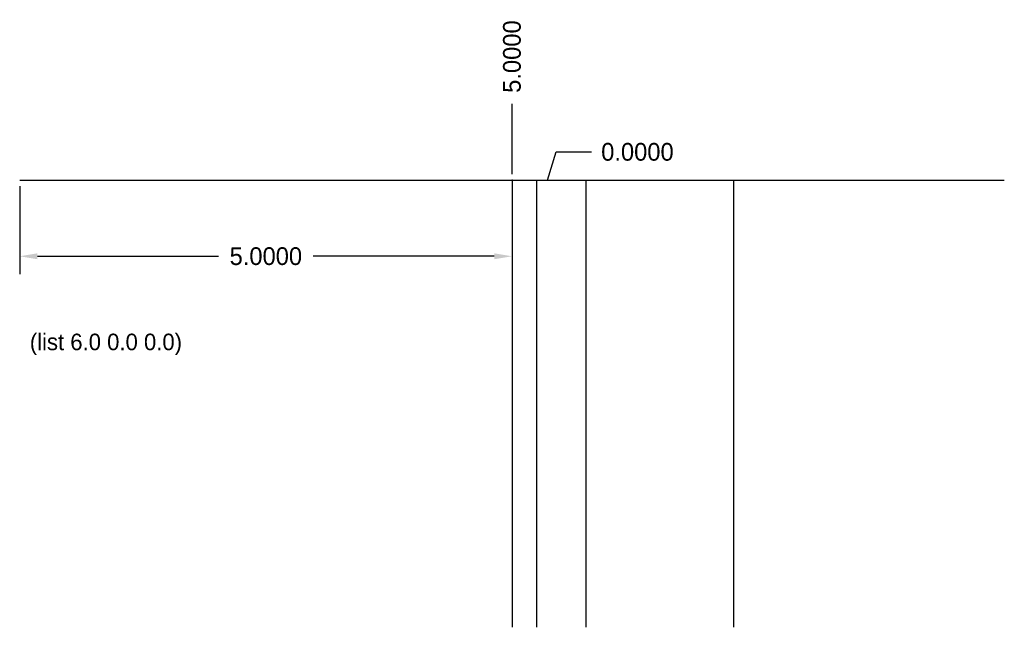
# Model space of a CAD drawing. Extents: x 0 to 10, y -4.5 to 1.6.
import ezdxf

# ---------------------------------------------------------------- set-up
doc = ezdxf.new("R2010")
doc.units = 0
doc.header["$MEASUREMENT"] = 0
doc.layers.add('neu', color=7, linetype='Continuous')
doc.dimstyles.get("Standard").update_dxf_attribs({"dimtxt": 0.18, "dimasz": 0.18, "dimexe": 0.18, "dimexo": 0.0625, "dimgap": 0.09, "dimtad": 0, "dimtih": 1, "dimtoh": 1, "dimdec": 4, "dimzin": 0, "dimdsep": 46, "dimtxsty": 'Standard', "dimcen": 0.09, "dimadec": 0, "dimazin": 0, "dimtfac": 1, "dimtdec": 4, "dimtofl": 0, "dimtmove": 0, "dimatfit": 3, "dimfxl": 0, "dimtolj": 1, "dimtzin": 0, "dimarcsym": 0})

# ---------------------------------------------------------------- blocks, each defined once
blk = doc.blocks.new('*D3')
at = {"color": 0, "lineweight": -2}
for p, q in [((0, -0.062), (0, -0.952)), ((5, -0.062), (5, -0.952)), ((0.18, -0.772), (2.02, -0.772)), ((4.82, -0.772), (2.98, -0.772))]:
    blk.add_line(p, q, dxfattribs=at)
at = {"color": 0}
for points in [[(0.18, -0.742), (0.18, -0.802), (0, -0.772)], [(4.82, -0.742), (4.82, -0.802), (5, -0.772)]]:
    blk.add_solid(points, dxfattribs=at)
at = {"layer": 'Defpoints', "color": 0}
for p in [(0, 0), (5, 0), (5, -0.772)]:
    blk.add_point(p, dxfattribs=at)
at = {"color": 0, "insert": (2.5, -0.772), "char_height": 0.18, "attachment_point": 5}
blk.add_mtext('\\A1;5.0000', dxfattribs=at)
blk = doc.blocks.new('*D4')
at = {"color": 0, "lineweight": -2}
blk.add_line((5, 0.062), (5, 0.775), dxfattribs=at)
at = {"layer": 'Defpoints', "color": 0}
for p in [(5, 0.775), (0, 0), (5, 0)]:
    blk.add_point(p, dxfattribs=at)
at = {"color": 0, "insert": (5, 1.255), "char_height": 0.18, "attachment_point": 5, "rotation": 90}
blk.add_mtext('\\A1;5.0000', dxfattribs=at)
blk = doc.blocks.new('*D5')
at = {"color": 0, "lineweight": -2}
for p, q in [((5.36, 0), (5.449, 0.287)), ((5.449, 0.287), (5.809, 0.287)), ((5.062, 0), (5.36, 0))]:
    blk.add_line(p, q, dxfattribs=at)
at = {"layer": 'Defpoints', "color": 0}
for p in [(5.809, 0.287), (0, 0), (5, 0)]:
    blk.add_point(p, dxfattribs=at)
at = {"color": 0, "insert": (6.274, 0.287), "char_height": 0.18, "attachment_point": 5}
blk.add_mtext('\\A1;0.0000', dxfattribs=at)

msp = doc.modelspace()

# ---------------------------------------------------------------- linework, layer by layer
at = {"layer": 'neu'}
for p, q in [((0, 0), (10, 0)), ((5, 0), (5, -4.53824)), ((5.25, 0), (5.25, -4.53824)), ((5.75, 0), (5.75, -4.53824)), ((7.25, 0), (7.25, -4.53824))]:
    msp.add_line(p, q, dxfattribs=at)
msp.add_point((5, 0), dxfattribs=at)

# ---------------------------------------------------------------- texts
msp.add_text('(list 6.0 0.0 0.0)', height=0.167768).set_placement((0.10259, -1.72531))

# ---------------------------------------------------------------- dimensions: what is measured, and where the dimension line sits
for offset, dtype, picture, middle in [((0, 0.77451), 1, '*D4', (5, 1.25451)), ((0.8092996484, 0.287027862), 0, '*D5', (6.2742996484, 0.287027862))]:
    dim = msp.add_ordinate_dim(feature_location=(5, 0), offset=offset, dtype=dtype, origin=(0, 0), dimstyle='Standard')
    dim.commit()
    dim.dimension.update_dxf_attribs({"geometry": picture, "text_midpoint": middle})
dim = msp.add_linear_dim(base=(5, -0.77244), p1=(0, 0), p2=(5, 0), dimstyle='Standard')
dim.commit()
dim.dimension.update_dxf_attribs({"geometry": '*D3', "text_midpoint": (2.5, -0.77244)})

doc.saveas('drawing.dxf')
